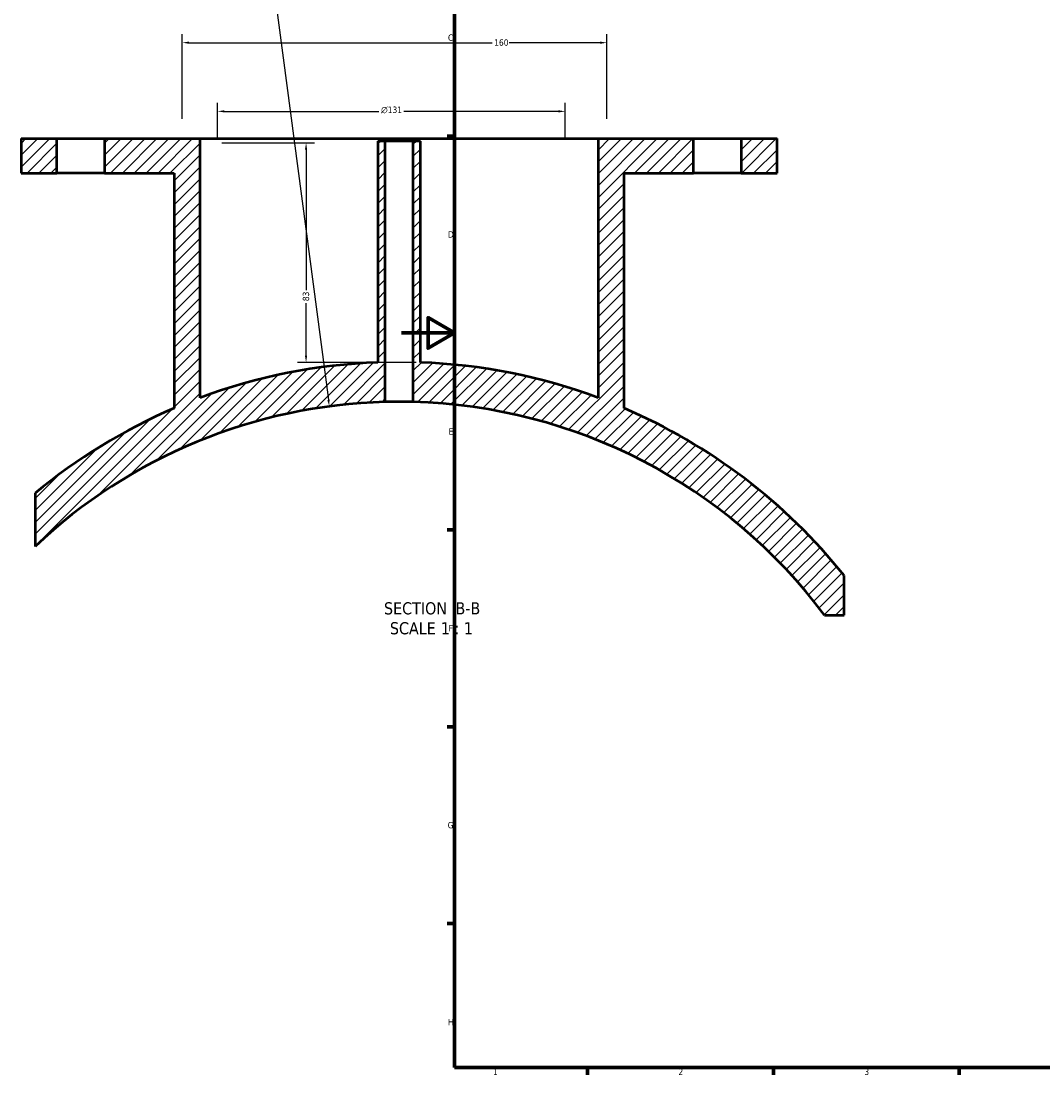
# Model space of a CAD drawing. Header units: millimetres. Extents: x -519 to 1053, y -190 to 832.
# Tile 2 of 10: x -143 to 242, y 17 to 415. Entities that reach past the tile are written whole.
import ezdxf

# ---------------------------------------------------------------- set-up
doc = ezdxf.new("R2010")
doc.units = ezdxf.units.MM
for name, color, linetype, lineweight in [('Border (ANSI)', 7, 'Continuous', 70), ('Dimension (ANSI)', 7, 'Continuous', 25), ('Hatch (ANSI)', 7, 'Continuous', 18), ('Symbol (ANSI)', 7, 'Continuous', 25), ('Visible (ANSI)', 7, 'Continuous', 50)]:
    doc.layers.add(name, color=color, linetype=linetype, lineweight=lineweight)
doc.styles.add('Label Text (ANSI)', font='tahoma.ttf')
doc.styles.add('Note Text (ANSI)', font='tahoma.ttf')
doc.dimstyles.new('Default - mm (ANSI)', dxfattribs={"dimtxt": 2.4, "dimasz": 2.5, "dimexe": 3.175, "dimexo": 1.6002, "dimgap": 0.8, "dimtad": 0, "dimtoh": 1, "dimdec": 0, "dimrnd": 1e-08, "dimzin": 4, "dimdsep": 46, "dimtxsty": 'Note Text (ANSI)', "dimcen": 0.09, "dimdle": 10, "dimclrd": 256, "dimclre": 256, "dimclrt": 5, "dimadec": 1, "dimazin": 1, "dimtfac": 1.27, "dimtofl": 0, "dimtmove": 0, "dimatfit": 3, "dimfxl": 1, "dimtolj": 1, "dimtzin": 4, "dimlwd": -1, "dimlwe": -1, "dimarcsym": 0})

# ---------------------------------------------------------------- blocks, each defined once
blk = doc.blocks.new('Borders Default Border')
at = {"layer": 'Border (ANSI)'}
for p, q in [((20, 371.25), (17.2, 371.25)), ((20, 222.75), (17.2, 222.75)), ((20, 148.5), (17.2, 148.5)), ((20, 74.25), (17.2, 74.25)), ((70.08, 20), (70.08, 17.2)), ((140.17, 20), (140.17, 17.2)), ((210.25, 20), (210.25, 17.2))]:
    blk.add_line(p, q, dxfattribs=at)
at = {"layer": 'Border (ANSI)', "flags": 128}
for points in [[(20, 20), (20, 574), (821, 574), (821, 20), (20, 20)], [(0, 297), (20, 297), (10, 302.77), (10, 291.23), (20, 297)]]:
    blk.add_lwpolyline(points, dxfattribs=at)
at = {"layer": 'Border (ANSI)', "color": 5, "true_color": 0x0000ff, "char_height": 2.4, "attachment_point": 7, "style": 'Note Text (ANSI)'}
for s, insert in [('C', (17.51, 407.13)), ('D', (17.52, 332.93)), ('E', (17.71, 258.68)), ('F', (17.78, 184.43)), ('G', (17.4, 110.13)), ('H', (17.53, 35.93)), ('1', (34.5, 17.2)), ('2', (104.4, 17.2)), ('3', (174.46, 17.15))]:
    blk.add_mtext(s, dxfattribs=dict(at, insert=insert))
blk = doc.blocks.new('*D10')
at = {"layer": 'Defpoints', "color": 0, "transparency": 16777216}
for p in [(77.38, 406.46), (-82.62, 376.15), (77.38, 376.15)]:
    blk.add_point(p, dxfattribs=at)
at = {"layer": 'Dimension (ANSI)', "transparency": 16777216}
for p, q in [((-82.62, 377.75), (-82.62, 409.63)), ((77.38, 377.75), (77.38, 409.63)), ((-80.12, 406.46), (34.13, 406.46)), ((74.88, 406.46), (40.64, 406.46))]:
    blk.add_line(p, q, dxfattribs=at)
for points in [[(-80.12, 406.88), (-80.12, 406.04), (-82.62, 406.46)], [(74.88, 406.88), (74.88, 406.04), (77.38, 406.46)]]:
    blk.add_solid(points, dxfattribs=at)
at = {"layer": 'Dimension (ANSI)', "color": 5, "transparency": 16777216, "insert": (34.93, 407.71), "char_height": 2.4, "attachment_point": 1, "style": 'Note Text (ANSI)'}
blk.add_mtext('\\A1;160', dxfattribs=at)
blk = doc.blocks.new('*D11')
at = {"layer": 'Defpoints', "color": 0, "transparency": 16777216}
for p in [(61.68, 380.56), (-69.32, 368.65), (61.68, 368.65)]:
    blk.add_point(p, dxfattribs=at)
at = {"layer": 'Dimension (ANSI)', "transparency": 16777216}
for p, q in [((-69.32, 370.25), (-69.32, 383.74)), ((61.68, 370.25), (61.68, 383.74)), ((-66.82, 380.56), (-8.49, 380.56)), ((59.18, 380.56), (0.84, 380.56))]:
    blk.add_line(p, q, dxfattribs=at)
for points in [[(-66.82, 380.98), (-66.82, 380.15), (-69.32, 380.56)], [(59.18, 380.98), (59.18, 380.15), (61.68, 380.56)]]:
    blk.add_solid(points, dxfattribs=at)
at = {"layer": 'Dimension (ANSI)', "color": 5, "transparency": 16777216, "insert": (-7.69, 382.37), "char_height": 2.4, "attachment_point": 1, "style": 'Note Text (ANSI)'}
blk.add_mtext('\\A1;{\\fAIGDT|b0|i0;\\H2.4000;\\ln}\\fTahoma|b0|i0;\\H2.4000;131', dxfattribs=at)
blk = doc.blocks.new('*D12')
at = {"layer": 'Defpoints', "color": 0, "transparency": 16777216}
for p in [(-69.32, 368.65), (-35.97, 285.9), (7.1, 285.9)]:
    blk.add_point(p, dxfattribs=at)
at = {"layer": 'Dimension (ANSI)', "transparency": 16777216}
for p, q in [((-67.72, 368.65), (-32.8, 368.65)), ((-35.97, 366.15), (-35.97, 313.07)), ((-35.97, 288.4), (-35.97, 308.17)), ((5.5, 285.9), (-39.15, 285.9))]:
    blk.add_line(p, q, dxfattribs=at)
for points in [[(-36.39, 366.15), (-35.56, 366.15), (-35.97, 368.65)], [(-36.39, 288.4), (-35.56, 288.4), (-35.97, 285.9)]]:
    blk.add_solid(points, dxfattribs=at)
at = {"layer": 'Dimension (ANSI)', "color": 5, "transparency": 16777216, "insert": (-37.23, 308.97), "char_height": 2.4, "attachment_point": 1, "rotation": 90, "style": 'Note Text (ANSI)'}
blk.add_mtext('\\A1;83', dxfattribs=at)
blk = doc.blocks.new('*D13')
at = {"layer": 'Defpoints', "color": 0, "transparency": 16777216}
for p in [(-27.21, 269.31), (-0.9, 71.05)]:
    blk.add_point(p, dxfattribs=at)
at = {"layer": 'Dimension (ANSI)', "transparency": 16777216}
for p, q in [((-76.72, 618.44), (-73.53, 618.44)), ((-73.53, 618.44), (-27.54, 271.79))]:
    blk.add_line(p, q, dxfattribs=at)
blk.add_solid([(-27.12, 271.84), (-27.95, 271.73), (-27.21, 269.31)], dxfattribs=at)
at = {"layer": 'Dimension (ANSI)', "color": 5, "transparency": 16777216, "insert": (-84.59, 619.69), "char_height": 2.4, "attachment_point": 1, "style": 'Note Text (ANSI)'}
blk.add_mtext('\\A1;R200', dxfattribs=at)

msp = doc.modelspace()

# ---------------------------------------------------------------- hatches: boundary and pattern name
at = {"layer": 'Hatch (ANSI)'}
h = msp.add_hatch(dxfattribs=at)
h.set_pattern_fill('ANSI31', color=256, scale=25.4, style=0)
h.set_pattern_definition([(45, (0, 0), (-2.245064, 2.245064), [])])
edge = h.paths.add_edge_path()
edge.add_line((-111.9, 370.29), (-111.9, 357.25))
edge.add_line((-111.9, 357.25), (-85.7, 357.25))
edge.add_line((-85.7, 357.25), (-85.7, 268.62))
edge.add_ellipse((-0.9, 71.05), major_axis=(-197.57, -84.8), ratio=1, start_angle=270, end_angle=286.4408)
edge.add_line((-138.15, 236.54), (-138.15, 216.52))
edge.add_ellipse((-0.9, 71.05), major_axis=(145.47, 137.25), ratio=1, start_angle=48.1559, end_angle=90, ccw=False)
edge.add_line((-6.1, 270.98), (-6.1, 369.35))
edge.add_line((-6.1, 369.35), (-8.9, 369.35))
edge.add_line((-8.9, 369.35), (-8.9, 285.9))
edge.add_ellipse((-0.9, 71.05), major_axis=(-214.85, -8), ratio=1, start_angle=270, end_angle=288.2838)
edge.add_line((-75.9, 272.54), (-75.9, 370.29))
edge.add_line((-75.9, 370.29), (-111.9, 370.29))
h.paths.add_polyline_path([(-129.9, 357.25), (-129.9, 370.29), (-143.4, 370.29), (-143.4, 357.25)])
h.paths.add_polyline_path([(141.6, 357.25), (141.6, 370.29), (128.1, 370.29), (128.1, 357.25)])
edge = h.paths.add_edge_path()
edge.add_line((110.1, 357.25), (110.1, 370.29))
edge.add_line((110.1, 370.29), (74.1, 370.29))
edge.add_line((74.1, 370.29), (74.1, 272.54))
edge.add_ellipse((-0.9, 71.05), major_axis=(-201.49, 75), ratio=1, start_angle=270, end_angle=288.2838)
edge.add_line((7.1, 285.9), (7.1, 369.35))
edge.add_line((7.1, 369.35), (4.3, 369.35))
edge.add_line((4.3, 369.35), (4.3, 270.98))
edge.add_ellipse((-0.9, 71.05), major_axis=(199.93, -5.2), ratio=1, start_angle=38.1739, end_angle=90, ccw=False)
edge.add_line((159.49, 190.53), (166.85, 190.53))
edge.add_line((166.85, 190.53), (166.85, 205.53))
edge.add_ellipse((-0.9, 71.05), major_axis=(-134.48, 167.75), ratio=1, start_angle=270, end_angle=298.0522)
edge.add_line((83.9, 268.62), (83.9, 357.25))
edge.add_line((83.9, 357.25), (110.1, 357.25))

# ---------------------------------------------------------------- linework, layer by layer
at = {"layer": 'Visible (ANSI)'}
for p, q in [((-143.4, 370.29), (-129.9, 370.29)), ((-143.4, 370.29), (-143.4, 357.25)), ((-129.9, 357.25), (-129.9, 370.29)), ((-129.9, 370.29), (-111.9, 370.29)), ((-111.9, 370.29), (-111.9, 357.25)), ((-111.9, 370.29), (-75.9, 370.29)), ((-75.9, 272.54), (-75.9, 370.29)), ((-75.9, 370.29), (74.1, 370.29)), ((74.1, 370.29), (110.1, 370.29)), ((74.1, 370.29), (74.1, 272.54)), ((110.1, 357.25), (110.1, 370.29)), ((110.1, 370.29), (128.1, 370.29)), ((128.1, 370.29), (141.6, 370.29)), ((128.1, 370.29), (128.1, 357.25)), ((141.6, 357.25), (141.6, 370.29)), ((-6.1, 369.35), (-8.9, 369.35)), ((-8.9, 369.35), (-8.9, 285.9)), ((-6.1, 270.98), (-6.1, 369.35)), ((4.3, 369.35), (-6.1, 369.35)), ((7.1, 369.35), (4.3, 369.35)), ((4.3, 369.35), (4.3, 270.98)), ((7.1, 285.9), (7.1, 369.35)), ((-143.4, 357.25), (-129.9, 357.25)), ((-111.9, 357.25), (-129.9, 357.25)), ((-111.9, 357.25), (-85.7, 357.25)), ((-85.7, 357.25), (-85.7, 268.62)), ((83.9, 268.62), (83.9, 357.25)), ((83.9, 357.25), (110.1, 357.25)), ((128.1, 357.25), (110.1, 357.25)), ((128.1, 357.25), (141.6, 357.25)), ((-138.15, 236.54), (-138.15, 216.52)), ((166.85, 190.53), (166.85, 205.53)), ((159.49, 190.53), (166.85, 190.53))]:
    msp.add_line(p, q, dxfattribs=at)
for radius, start, end in [(215, 92.1324, 110.4162), (215, 69.5838, 87.8676), (200, 91.4899, 133.334), (200, 36.684, 88.5101), (215, 113.2297, 129.6705), (215, 38.7181, 66.7703)]:
    msp.add_arc((-0.9, 71.05), radius, start, end, dxfattribs=at)
msp.add_open_spline([(4.3, 270.98), (4.3, 270.98), (4.17, 270.98), (3.64, 271), (3.24, 271.01), (2.31, 271.02), (1.73, 271.03), (0.45, 271.04), (-0.25, 271.05), (-1.55, 271.05), (-2.25, 271.04), (-3.53, 271.03), (-4.12, 271.02), (-5.04, 271.01), (-5.44, 271), (-5.97, 270.98), (-6.1, 270.98), (-6.1, 270.98)], degree=3, knots=[0, 0, 0, 0, 0.195887, 0.195887, 0.391773, 0.391773, 0.58766, 0.58766, 0.783546, 0.783546, 0.979433, 0.979433, 1.175319, 1.175319, 1.371206, 1.371206, 1.567092, 1.567092, 1.567092, 1.567092], dxfattribs=at)

# ---------------------------------------------------------------- block references
msp.add_blockref('Borders Default Border', (0, 0))

# ---------------------------------------------------------------- texts
at = {"layer": 'Symbol (ANSI)', "char_height": 4.572, "attachment_point": 7, "style": 'Label Text (ANSI)'}
for s, insert in [('SECTION', (-6.6, 190.78)), (' B-B', (18.63, 190.88)), ('SCALE', (-4.38, 183.27)), (' 1 : 1', (13.09, 183.35))]:
    msp.add_mtext(s, dxfattribs=dict(at, insert=insert))

# ---------------------------------------------------------------- dimensions: what is measured, and where the dimension line sits
at = {"layer": 'Dimension (ANSI)'}
dim = msp.add_radius_dim(center=(-0.9, 71.05), mpoint=(-27.21, 269.31), dimstyle='Default - mm (ANSI)', override={"dimgap": 0.8, "dimtih": 1, "dimdec": 0, "dimlfac": 1, "dimcen": 0, "dimtol": 0, "dimlim": 0, "dimtp": 0, "dimtm": 0, "dimtdec": 2}, dxfattribs=at)
dim.commit()
dim.dimension.update_dxf_attribs({"geometry": '*D13', "text_midpoint": (-81.05, 618.44), "dimtype": 164})
for base, p1, p2, angle, picture, middle in [((77.38, 406.46), (-82.62, 376.15), (77.38, 376.15), 180, '*D10', (37.38, 406.46)), ((-35.97, 285.9), (-69.32, 368.65), (7.1, 285.9), 90, '*D12', (-35.97, 310.62))]:
    dim = msp.add_linear_dim(base=base, p1=p1, p2=p2, angle=angle, dimstyle='Default - mm (ANSI)', override={"dimgap": 0.8, "dimtoh": 0, "dimdec": 0, "dimtol": 0, "dimlim": 0, "dimtp": 0, "dimtm": 0, "dimtdec": 2, "dimatfit": 1}, dxfattribs=at)
    dim.commit()
    dim.dimension.update_dxf_attribs({"geometry": picture, "text_midpoint": middle, "dimtype": 160})
dim = msp.add_linear_dim(base=(61.68, 380.56), p1=(-69.32, 368.65), p2=(61.68, 368.65), angle=180, text='{\\fAIGDT|b0|i0;\\H2.4000;\\ln}\\fTahoma|b0|i0;\\H2.4000;<>', dimstyle='Default - mm (ANSI)', override={"dimgap": 0.8, "dimtoh": 0, "dimdec": 0, "dimtol": 0, "dimlim": 0, "dimtp": 0, "dimtm": 0, "dimtdec": 2, "dimatfit": 1}, dxfattribs=at)
dim.commit()
dim.dimension.update_dxf_attribs({"geometry": '*D11', "text_midpoint": (-3.82, 380.56), "dimtype": 160})

doc.saveas('drawing.dxf')
